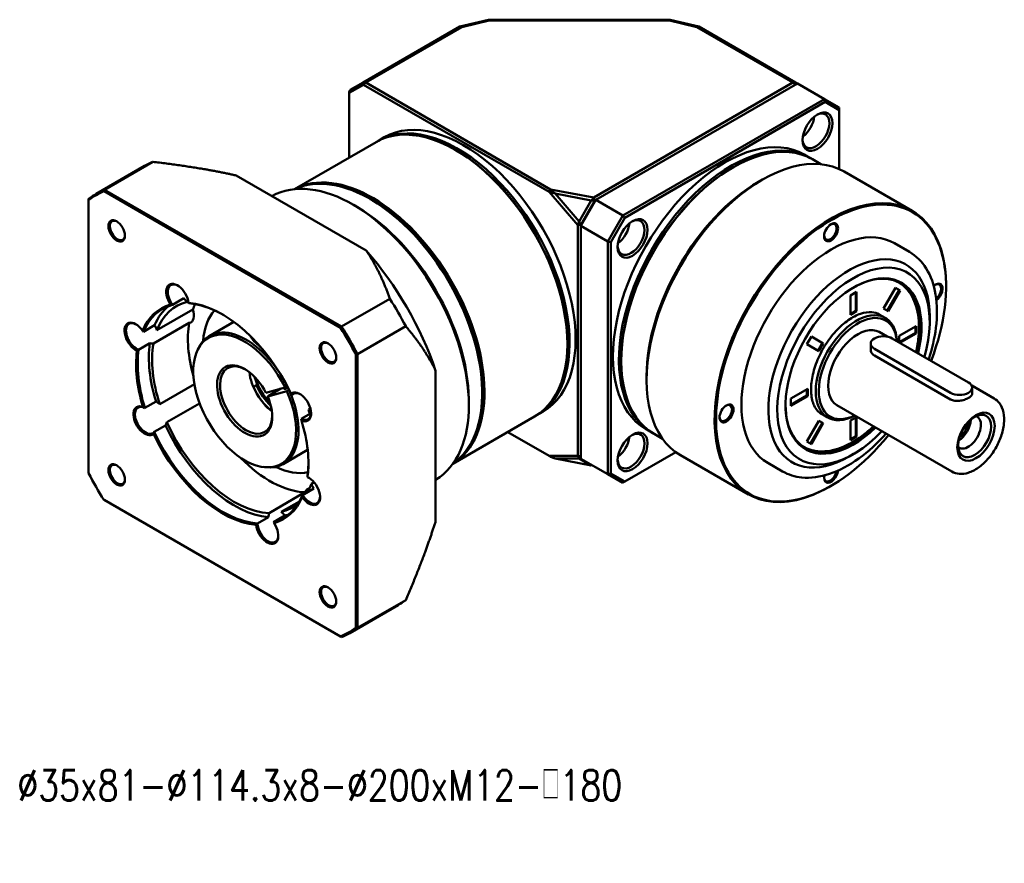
# Model space of a CAD drawing. Header units: inches. Extents: x 55 to 1027, y 11 to 695.
# Tile 2 of 3: x 587 to 878, y 112 to 362. Entities that reach past the tile are written whole.
import ezdxf

# ---------------------------------------------------------------- set-up
doc = ezdxf.new("R2010")
doc.units = ezdxf.units.IN
doc.header["$LTSCALE"] = 25
doc.header["$MEASUREMENT"] = 0
doc.linetypes.add('实线', pattern=[0])
doc.layers.add('1轮廓实线层', color=7, linetype='Continuous')
doc.layers.add('6文字层', color=3, linetype='Continuous')
doc.layers.add('可见 (ISO)', color=7, linetype='实线', lineweight=50)
doc.styles.add('PC_TEXTSTYLE', font='isocp.shx', dxfattribs={"width": 0.8, "bigfont": 'HZFS.SHX'})
doc.styles.add('TH_GBDIM', font='romans.shx', dxfattribs={"width": 0.8, "bigfont": 'gbcbig.shx'})

# ---------------------------------------------------------------- blocks, each defined once
blk = doc.blocks.new('B-GER142-单节')
at = {"layer": '可见 (ISO)', "ltscale": 1.31579}
for p, q in [((273.23, 355.04), (259.58, 351.77)), ((260.54, 351.51), (273.57, 354.63)), ((359.14, 355.04), (273.23, 355.04)), ((273.57, 354.63), (273.23, 355.04)), ((273.57, 354.63), (358.8, 354.63)), ((358.8, 354.63), (359.14, 355.04)), ((358.8, 354.63), (371.83, 351.51)), ((372.79, 351.77), (359.14, 355.04)), ((259.58, 351.77), (213.86, 325.38)), ((215.07, 325.26), (260.54, 351.51)), ((260.54, 351.51), (259.58, 351.77)), ((371.83, 351.51), (372.79, 351.77)), ((371.83, 351.51), (417.3, 325.26)), ((418.51, 325.38), (372.79, 351.77)), ((207.29, 320.43), (213.95, 324.27)), ((207.29, 320.77), (207.79, 321.87)), ((207.79, 321.87), (207.29, 320.43)), ((213.86, 325.38), (207.79, 321.87)), ((213.86, 325.38), (215.07, 325.26)), ((213.95, 324.27), (213.86, 325.38)), ((215.07, 325.26), (213.95, 324.27)), ((213.95, 324.27), (301.88, 273.51)), ((302.58, 274.73), (215.07, 325.26)), ((417.3, 325.26), (322.99, 270.81)), ((323.96, 269.74), (419.42, 324.85)), ((417.3, 325.26), (418.51, 325.38)), ((418.42, 324.27), (417.3, 325.26)), ((418.51, 325.38), (418.42, 324.27)), ((419.42, 324.85), (418.51, 325.38)), ((419.42, 324.85), (432.15, 317.5)), ((207.29, 320.43), (207.29, 320.77)), ((207.29, 289.8), (207.29, 320.43)), ((432.15, 317.5), (336.69, 262.39)), ((439.22, 313.42), (432.15, 317.5)), ((432.57, 316.11), (432.15, 317.5)), ((337.69, 261.33), (432.57, 316.11)), ((432.57, 316.11), (439.22, 312.27)), ((439.22, 312.27), (439.22, 313.42)), ((439.22, 312.27), (439.22, 284.36)), ((223.88, 299.38), (221.06, 297.74)), ((220, 297.13), (181.35, 274.82)), ((257.85, 293.21), (257.5, 293.42)), ((422.63, 291.21), (425.46, 289.58)), ((426.52, 288.97), (430.54, 286.64)), ((87.54, 272.62), (110.38, 285.81)), ((114.26, 287.77), (91.42, 274.58)), ((388.66, 285.05), (389.02, 285.25)), ((215.34, 245.74), (153.7, 281.33)), ((473.73, 264.59), (441.55, 283.17)), ((401.04, 278.31), (402.8, 279.33)), ((91.2, 273.89), (203.18, 209.24)), ((203.67, 209.78), (91.42, 274.58)), ((301.88, 273.51), (302.58, 274.73)), ((301.88, 273.51), (315.48, 257.8)), ((304.68, 272.71), (301.88, 273.51)), ((322.99, 270.81), (302.58, 274.73)), ((302.58, 274.73), (304.68, 272.71)), ((316.05, 259.58), (304.68, 272.71)), ((304.68, 272.71), (321.73, 269.43)), ((321.73, 269.43), (322.99, 270.81)), ((322.99, 270.81), (323.55, 269.5)), ((83.9, 140.38), (83.9, 269.68)), ((211.58, 266.03), (209.86, 267.05)), ((217.9, 269.74), (217.19, 270.15)), ((321.73, 269.43), (316.05, 259.58)), ((316.89, 257.49), (323.96, 269.74)), ((316.89, 257.97), (323.55, 269.5)), ((323.55, 269.5), (316.89, 257.97)), ((323.55, 269.5), (321.73, 269.43)), ((323.55, 269.5), (323.96, 269.74)), ((336.69, 262.39), (323.96, 269.74)), ((336.69, 262.39), (329.62, 250.14)), ((331.03, 249.8), (337.69, 261.33)), ((337.69, 261.33), (336.69, 262.39)), ((315.48, 257.8), (316.05, 259.58)), ((316.89, 257.97), (315.48, 257.8)), ((315.48, 257.8), (315.48, 148.58)), ((316.05, 259.58), (316.89, 257.97)), ((316.89, 257.97), (316.89, 257.49)), ((316.89, 257.49), (329.62, 250.14)), ((316.89, 147.26), (316.89, 257.49)), ((331.03, 249.8), (329.62, 250.14)), ((329.62, 250.14), (329.62, 139.91)), ((331.03, 140.25), (331.03, 249.8)), ((472.4, 245.15), (465.33, 249.23)), ((489.78, 228.71), (489.78, 229.12)), ((444.47, 224.57), (447.41, 226.27)), ((444.47, 215.32), (444.47, 224.57)), ((447.06, 226.07), (447.06, 217.23)), ((447.41, 226.27), (447.41, 217.02)), ((460.22, 218.29), (465.88, 228.1)), ((467.61, 227.1), (461.95, 217.29)), ((467.97, 226.9), (462.3, 217.09)), ((465.88, 228.1), (467.97, 226.9)), ((128.94, 223.18), (123.64, 220.12)), ((131.11, 221.73), (130.6, 221.44)), ((203.67, 209.78), (226.5, 222.96)), ((116.27, 208.15), (133.24, 217.95)), ((447.06, 217.23), (444.47, 215.73)), ((447.41, 217.02), (444.47, 215.32)), ((447.41, 217.02), (447.06, 217.23)), ((460.98, 213.93), (458.15, 215.57)), ((462.3, 217.09), (460.22, 218.29)), ((482, 211.97), (482, 214.42)), ((109.88, 207.36), (115.18, 210.42)), ((131.53, 211.55), (114.56, 201.75)), ((152.59, 212.03), (141, 205.33)), ((234.02, 209.95), (211.18, 196.76)), ((467.61, 205.36), (475.62, 209.99)), ((475.27, 209.78), (475.27, 206.79)), ((475.62, 209.99), (475.62, 206.58)), ((423.91, 201.46), (425.99, 205.07)), ((425.99, 205.07), (431.66, 201.8)), ((461.81, 205.08), (458.06, 207.25)), ((475.27, 206.79), (467.61, 202.37)), ((467.61, 202.32), (467.61, 205.36)), ((475.62, 206.58), (467.92, 202.14)), ((475.62, 206.58), (475.27, 206.79)), ((112.9, 201.91), (107.6, 198.85)), ((310.53, 201.97), (310.53, 201.56)), ((429.57, 198.19), (423.91, 201.46)), ((431.3, 202), (429.22, 198.4)), ((431.66, 201.8), (429.57, 198.19)), ((454.08, 198.94), (454.08, 201.76)), ((500.39, 183.39), (464.32, 204.21)), ((135.06, 197.77), (135.38, 198.57)), ((210.47, 196.61), (210.47, 67.3)), ((211.18, 67.15), (211.18, 196.76)), ((455.84, 199.31), (491.9, 178.49)), ((491.9, 175.29), (455.84, 196.11)), ((335.98, 193.8), (335.98, 193.39)), ((248.16, 117.71), (248.16, 188.9)), ((348, 186.45), (348, 184.41)), ((117.63, 173.03), (133.99, 182.48)), ((163.43, 182.05), (162.02, 181.23)), ((512.51, 175.81), (501.89, 181.94)), ((167.86, 178.45), (176.91, 180.98)), ((177.75, 179.18), (168.7, 176.65)), ((168.84, 176.9), (174.97, 180.44)), ((177.94, 181.48), (178, 181.51)), ((178.9, 179.75), (178.79, 179.68)), ((181.6, 178.33), (180.13, 177.48)), ((270.22, 179.11), (270.22, 178.29)), ((416.26, 175.71), (424.27, 180.34)), ((423.92, 177.14), (416.26, 172.72)), ((423.92, 180.13), (423.92, 177.14)), ((424.27, 176.94), (423.92, 177.14)), ((424.27, 180.34), (424.27, 176.94)), ((502.14, 178.12), (502.14, 180.94)), ((110.55, 171.27), (115.85, 174.33)), ((136.44, 173.44), (120.94, 164.49)), ((263.85, 175.49), (263.88, 173.49)), ((424.27, 176.94), (416.26, 172.31)), ((416.26, 172.31), (416.26, 175.71)), ((492.51, 141.17), (438.06, 172.6)), ((184.53, 166.13), (189.23, 168.84)), ((188.06, 170.48), (188.92, 170.98)), ((298.88, 169.47), (296.06, 167.84)), ((433.73, 166.73), (430.9, 168.37)), ((295, 167.23), (256.35, 144.91)), ((423.91, 155.4), (429.57, 165.21)), ((431.3, 164.21), (425.64, 154.4)), ((431.66, 164.01), (425.99, 154.2)), ((429.57, 165.21), (431.66, 164.01)), ((444.47, 165.28), (447.41, 166.98)), ((444.47, 156.03), (444.47, 165.28)), ((447.06, 166.77), (447.06, 157.93)), ((447.41, 166.98), (447.41, 157.73)), ((120.26, 162.97), (114.95, 159.91)), ((301.88, 148.58), (282.29, 159.89)), ((347.63, 161.31), (350.46, 159.67)), ((351.52, 159.06), (355.54, 156.74)), ((425.99, 154.2), (423.91, 155.4)), ((447.06, 157.93), (444.47, 156.44)), ((447.41, 157.73), (444.47, 156.03)), ((447.41, 157.73), (447.06, 157.93)), ((187.59, 151.4), (176, 144.71)), ((361.85, 150.36), (337.69, 136.41)), ((445.94, 149.51), (443.82, 148.28)), ((315.48, 148.58), (301.88, 148.58)), ((302.58, 148.18), (301.88, 148.58)), ((301.88, 148.58), (304.68, 147.37)), ((304.68, 147.37), (302.58, 148.18)), ((321.73, 144.09), (304.68, 147.37)), ((304.68, 147.37), (316.05, 147.37)), ((315.48, 148.58), (316.89, 148.42)), ((316.05, 147.37), (315.48, 148.58)), ((316.89, 148.42), (316.05, 147.37)), ((316.05, 147.37), (321.73, 144.09)), ((329.62, 139.91), (316.89, 147.26)), ((396.23, 130.36), (364.05, 148.94)), ((412.4, 141.23), (405.33, 145.31)), ((166.48, 143.35), (167.33, 143.23)), ((321.73, 144.09), (322.18, 144.21)), ((322.27, 144.16), (321.73, 144.09)), ((331.03, 140.25), (329.62, 139.91)), ((329.62, 139.91), (336.69, 135.83)), ((337.69, 136.41), (331.03, 140.25)), ((189.42, 135.37), (190.68, 136.1)), ((337.69, 136.41), (336.69, 135.83)), ((169.35, 121.57), (186.32, 131.36)), ((185.2, 130.03), (190.5, 133.09)), ((435.33, 134.4), (434.98, 134.2)), ((203.18, 63.09), (91.2, 127.74)), ((183.76, 127.08), (175.09, 122.08)), ((163.81, 116.59), (169.11, 119.65)), ((176.74, 120.33), (171.44, 117.27)), ((211.18, 67.15), (234.02, 80.33)), ((207.54, 64.77), (230.38, 77.96))]:
    blk.add_line(p, q, dxfattribs=at)
for centre, major_axis, ratio, start_param, end_param in [((428.88, 302.04), (5, 8.66), 0.57735, 3.926991, 10.210176), ((421.1, 306.53), (4.5, 7.79), 0.57735, 4.062892, 5.361886), ((258.56, 232.79), (37.5, -64.95), 0.57735, 6.269043, 9.438921), ((387.96, 224.63), (37.5, 64.95), 0.57735, 6.269043, 9.438921), ((402.8, 216.05), (38.75, 67.12), 0.57735, 0, 3.141593), ((257.85, 232.38), (-37.25, 64.52), 0.57735, 3.926991, 5.497787), ((218.25, 209.52), (37.5, -64.95), 0.57735, 0.016381, 3.125212), ((388.66, 224.22), (-37.25, -64.52), 0.57735, 3.926991, 5.497787), ((209.08, 204.23), (38.75, -67.12), 0.57735, 0.008513, 3.13308), ((434.98, 197.48), (38.75, 67.12), 0.57735, 5.497787, 10.210176), ((147.54, 168.7), (-60, 103.92), 0.57735, 6.220521, 6.345849), ((217.9, 209.32), (-37, 64.09), 0.57735, 3.926991, 5.497787), ((341.38, 251.52), (5, 8.66), 0.57735, 3.926991, 10.210176), ((97.19, 255.09), (2.78, -4.81), 0.57735, 3.926991, 10.210176), ((333.6, 256.01), (4.5, 7.79), 0.57735, 4.062892, 5.361886), ((435.33, 197.27), (30, 51.96), 0.57735, 0, 3.141593), ((435.33, 254.43), (2.34, 4.06), 0.57735, 3.926991, 10.210176), ((443.82, 192.37), (27, 46.77), 0.57735, 5.497787, 10.210176), ((445.94, 191.15), (22.75, 39.4), 0.57735, 5.17992, 10.540465), ((125.97, 223.17), (-3.75, 6.5), 0.57735, 4.071906, 7.970865), ((484.83, 225.85), (2.34, 4.06), 0.57735, 4.022992, 7.350582), ((147.19, 168.49), (-28.82, 49.93), 0.57735, 6.142561, 6.685609), ((147.19, 168.49), (-28.82, 49.93), 0.57735, 4.571764, 5.900211), ((447.35, 190.33), (13.62, 23.6), 0.57735, 5.564265, 10.171462), ((106.21, 204.83), (-3.75, 6.5), 0.57735, 4.857305, 8.756264), ((147.54, 168.7), (-60, 103.92), 0.57735, 4.649725, 4.775053), ((158.5, 175.02), (-17.5, 30.31), 0.57735, 4.594122, 6.70372), ((460.08, 201.76), (-6, 0), 0.57735, 3.926991, 7.068583), ((159.56, 175.64), (-17.5, 30.31), 0.57735, 5.252256, 5.299015), ((197.19, 197.36), (2.78, -4.81), 0.57735, 3.926991, 10.210176), ((147.19, 168.49), (28.83, -49.93), 0.57735, 3.786366, 4.329415), ((157.79, 174.62), (-9.25, 16.02), 0.57735, 4.619627, 10.794652), ((174.41, 184.21), (8.75, -15.16), 0.57735, 4.306101, 5.118677), ((496.14, 180.94), (6, 0), 0.57735, 3.926991, 7.068583), ((172.64, 183.19), (9, -15.59), 0.57735, 4.509963, 5.342625), ((158.5, 175.02), (17.5, -30.31), 0.57735, 5.862651, 7.678564), ((180.76, 182.34), (-4.24, -1.99), 0.119466, 5.448957, 7.211956), ((183.93, 171.77), (3.75, -6.5), 0.57735, 5.642703, 9.541662), ((110.44, 165.21), (-3.75, 6.5), 0.57735, 5.642703, 9.541662), ((385.84, 168.7), (2.34, 4.06), 0.57735, 3.926991, 10.210176), ((503.92, 157.67), (6.25, 10.83), 0.57735, 5.497787, 11.780972), ((147.19, 168.49), (-28.83, 49.93), 0.57735, 3.786366, 4.329415), ((495.44, 162.57), (4.25, 7.36), 0.57735, 3.980511, 5.444267), ((495.44, 162.57), (3.46, 5.99), 0.57735, 4.072408, 5.35237), ((147.19, 168.49), (28.82, -49.93), 0.57735, 4.571764, 5.900211), ((341.38, 150.48), (5, 8.66), 0.57735, 3.926991, 10.210176), ((333.6, 154.97), (4.5, 7.79), 0.57735, 4.062892, 5.361886), ((97.19, 139.62), (2.78, -4.81), 0.57735, 3.926991, 10.210176), ((435.33, 140.12), (-2.34, -4.06), 0.57735, 5.215789, 8.543379), ((188.17, 132.15), (3.75, -6.5), 0.57735, 4.857305, 8.756264), ((147.19, 168.49), (28.82, -49.93), 0.57735, 6.142561, 6.685609), ((168.4, 113.82), (3.75, -6.5), 0.57735, 4.071906, 7.970865), ((197.19, 81.89), (2.78, -4.81), 0.57735, 3.926991, 10.210176), ((147.54, 168.7), (60, -103.92), 0.57735, 6.220521, 6.345849)]:
    blk.add_ellipse(centre, major_axis=major_axis, ratio=ratio, start_param=start_param, end_param=end_param, dxfattribs=at)
at = {"layer": '可见 (ISO)', "ltscale": 1.31579, "extrusion": (0, 0, -1)}
for centre, major_axis, ratio, start_param, end_param in [((257.5, 232.18), (-37.5, 64.95), 0.57735, 0, 3.141593), ((261.38, 234.42), (-37.5, 64.95), 0.57735, 0, 3.141593), ((428.17, 302.44), (4.5, 7.79), 0.57735, 5.551905, 10.156058), ((385.13, 226.26), (-37.5, -64.95), 0.57735, 0, 3.141593), ((389.02, 224.01), (-37.5, -64.95), 0.57735, 0, 3.141593), ((170.38, 181.88), (-60, 103.92), 0.57735, 0, 0.062664), ((217.19, 208.91), (-37.5, 64.95), 0.57735, 0.048677, 3.092916), ((217.9, 209.32), (-37.25, 64.52), 0.57735, 0.352503, 2.789089), ((401.04, 217.07), (37.5, 64.95), 0.57735, 3.926991, 5.497787), ((147.19, 168.49), (-59.75, 103.49), 0.57735, 6.222101, 6.344269), ((435.33, 197.27), (-38.5, -66.68), 0.57735, 4.975142, 10.726008), ((210.83, 205.23), (37.5, -64.95), 0.57735, 3.941165, 5.483613), ((340.67, 251.93), (4.5, 7.79), 0.57735, 5.551905, 10.156058), ((97.54, 255.3), (2.53, -4.38), 0.57735, 5.546114, 10.161849), ((434.98, 254.63), (2.09, 3.63), 0.57735, 5.55583, 10.152133), ((184.52, 190.05), (50, -86.6), 0.57735, 4.378018, 5.04676), ((445.94, 191.15), (-25.5, -44.17), 0.57735, 5.115364, 10.581786), ((445.59, 191.35), (22.5, 38.97), 0.57735, 5.503327, 7.380833), ((126.33, 223.37), (-3.5, 6.06), 0.57735, 4.50091, 7.033478), ((484.48, 226.05), (2.09, 3.63), 0.57735, 5.55583, 8.442161), ((147.54, 168.7), (-28.57, 49.49), 0.57735, 5.868825, 6.435747), ((152.84, 171.76), (-28.58, 49.49), 0.57735, 5.868825, 6.190255), ((152.84, 171.76), (-27.5, 47.63), 0.57735, 5.844893, 6.459679), ((131.63, 226.43), (-3.5, 6.06), 0.57735, 4.13686, 4.50091), ((147.54, 168.7), (-28.57, 49.49), 0.57735, 0.371038, 0.781033), ((169.81, 181.56), (-27.5, 47.63), 0.57735, 5.844893, 5.919444), ((170.38, 181.88), (60, -103.92), 0.57735, 4.649725, 4.775053), ((128.83, 217.9), (3.5, -6.06), 0.57735, 5.026118, 6.493055), ((169.81, 181.56), (-22.5, 38.97), 0.57735, 5.583139, 6.096693), ((448.06, 189.92), (-13.12, -22.73), 0.57735, 5.578638, 10.099013), ((106.56, 205.04), (-3.5, 6.06), 0.57735, 3.715512, 7.033478), ((111.86, 208.1), (3.5, -6.06), 0.57735, 4.662068, 5.026118), ((169.81, 181.56), (-27.5, 47.63), 0.57735, 5.129276, 5.67428), ((448.06, 189.92), (-10, -17.32), 0.57735, 0, 3.141593), ((157.79, 174.62), (17.21, -29.81), 0.57735, 4.888286, 11.113361), ((147.19, 168.49), (59.75, -103.49), 0.57735, 4.651305, 4.773473), ((152.84, 171.76), (-28.58, 49.49), 0.57735, 5.083427, 5.650348), ((111.86, 208.1), (3.5, -6.06), 0.57735, 0.209869, 0.573919), ((152.84, 171.76), (-27.5, 47.63), 0.57735, 5.059495, 5.67428), ((197.54, 197.56), (2.53, -4.38), 0.57735, 5.546114, 10.161849), ((147.54, 168.7), (-28.57, 49.49), 0.57735, 5.083427, 5.650348), ((158.5, 175.02), (8.75, -15.16), 0.57735, 5.525965, 10.181998), ((172.29, 182.98), (-8.75, 15.16), 0.57735, 4.057058, 5.367719), ((174.41, 184.21), (-9, 15.59), 0.57735, 4.279871, 5.144906), ((174.06, 184.01), (-9, 15.59), 0.57735, 4.23444, 4.914815), ((180.97, 181.89), (-3.79, -1.78), 0.119466, 0.377492, 0.832369), ((184.28, 171.98), (-3.5, 6.06), 0.57735, 6.071707, 7.033478), ((110.8, 165.41), (3.5, -6.06), 0.57735, 6.071707, 10.159856), ((116.1, 168.48), (3.5, -6.06), 0.57735, 3.87667, 4.24072), ((385.48, 168.9), (2.09, 3.63), 0.57735, 5.55583, 10.152133), ((445.59, 191.35), (-22.5, -38.97), 0.57735, 5.172943, 7.063043), ((184.28, 171.98), (3.5, -6.06), 0.57735, 5.532893, 7.018263), ((152.84, 171.76), (27.5, -47.63), 0.57735, 5.059495, 5.098681), ((189.59, 175.04), (-3.5, 6.06), 0.57735, 4.008528, 4.24072), ((503.31, 158.03), (5.5, 9.53), 0.57735, 3.926991, 10.210176), ((116.1, 168.48), (3.5, -6.06), 0.57735, 5.707656, 6.071707), ((152.84, 171.76), (27.5, -47.63), 0.57735, 0.347106, 1.74729), ((500.25, 159.8), (4.25, 7.36), 0.57735, 6.175176, 9.532787), ((147.54, 168.7), (28.57, -49.49), 0.57735, 0.371038, 1.723358), ((152.84, 171.76), (28.57, -49.49), 0.57735, 0.371038, 1.723358), ((340.67, 150.89), (4.5, 7.79), 0.57735, 5.551905, 10.156058), ((97.54, 139.83), (2.53, -4.38), 0.57735, 5.546114, 10.161849), ((169.81, 181.56), (27.5, -47.63), 0.57735, 0.347106, 1.153909), ((147.54, 168.7), (28.57, -49.49), 0.57735, 5.502152, 5.650348), ((147.19, 168.49), (-59.75, 103.49), 0.57735, 4.651305, 4.773473), ((169.81, 181.56), (22.5, -38.97), 0.57735, 0.186493, 0.700046), ((434.98, 140.32), (-2.09, -3.63), 0.57735, 4.12421, 7.010541), ((188.52, 132.36), (3.5, -6.06), 0.57735, 3.715512, 3.891885), ((152.84, 171.76), (27.5, -47.63), 0.57735, 5.844893, 5.96935), ((193.82, 135.42), (-3.5, 6.06), 0.57735, 4.662068, 5.026118), ((191.03, 126.88), (-3.5, 6.06), 0.57735, 5.811517, 6.53437), ((147.54, 168.7), (28.57, -49.49), 0.57735, 5.868825, 6.435747), ((152.84, 171.76), (27.5, -47.63), 0.57735, 6.172719, 6.459679), ((188.52, 132.36), (3.5, -6.06), 0.57735, 5.532893, 7.803661), ((174.06, 117.08), (-3.5, 6.06), 0.57735, 5.447467, 5.811517), ((174.06, 117.08), (3.5, -6.06), 0.57735, 4.13686, 4.50091), ((168.75, 114.02), (3.5, -6.06), 0.57735, 5.532893, 8.589059), ((152.84, 171.76), (28.58, -49.49), 0.57735, 0.09293, 0.152561), ((197.54, 82.09), (2.53, -4.38), 0.57735, 5.546114, 10.161849), ((170.38, 181.88), (60, -103.92), 0.57735, 6.220521, 6.283185), ((147.19, 168.49), (59.75, -103.49), 0.57735, 6.222101, 6.344269)]:
    blk.add_ellipse(centre, major_axis=major_axis, ratio=ratio, start_param=start_param, end_param=end_param, dxfattribs=at)
at = {"layer": '可见 (ISO)', "ltscale": 1.31579}
for points, weights in [([(153.7, 281.33), (137.19, 285.07), (114.26, 287.77)], [1, 1.02559758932, 1.02402283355]), ([(226.5, 222.96), (221.83, 236.2), (215.34, 245.74)], [1.02402283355, 1.02559758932, 1]), ([(248.16, 188.9), (243.15, 199.28), (234.02, 209.95)], [1, 1.02559758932, 1.02402283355]), ([(176.91, 180.98), (177.42, 181.23), (177.94, 181.48)], [1, 1.00067776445, 1.00128667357]), ([(178.79, 179.68), (178.26, 179.43), (177.75, 179.18)], [1.00118514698, 1.00062703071, 1]), ([(168.7, 176.65), (168.77, 176.78), (168.84, 176.9)], [1, 1.02706889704, 1.05405405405]), ([(234.02, 80.33), (243.15, 101.54), (248.16, 117.71)], [1.02402283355, 1.02559758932, 1])]:
    blk.add_rational_spline(points, weights, degree=2, dxfattribs=at)
for points in [[(91.2, 273.89), (91.27, 274.12), (91.34, 274.35), (91.42, 274.58)], [(83.9, 269.68), (83.9, 269.87), (83.9, 270.06), (83.9, 270.25)], [(123.64, 220.12), (123.33, 220.16), (123.01, 220.21), (122.69, 220.26)], [(131.22, 221.02), (131.25, 220.95), (131.26, 220.87), (131.27, 220.8)], [(203.18, 209.24), (203.34, 209.42), (203.5, 209.6), (203.67, 209.78)], [(109.38, 207.91), (109.55, 207.73), (109.72, 207.54), (109.88, 207.36)], [(107.6, 198.85), (107.35, 198.69), (107.09, 198.54), (106.82, 198.39)], [(210.47, 196.61), (210.71, 196.66), (210.94, 196.71), (211.18, 196.76)], [(180.13, 177.48), (180.01, 177.65), (179.89, 177.81), (179.77, 177.97)], [(109.68, 171.71), (109.98, 171.57), (110.27, 171.42), (110.55, 171.27)], [(184.7, 165.27), (184.64, 165.56), (184.59, 165.84), (184.53, 166.13)], [(114.95, 159.91), (114.85, 159.61), (114.73, 159.31), (114.61, 159.01)], [(187.48, 138.54), (187.51, 138.57), (187.53, 138.58), (187.55, 138.59)], [(185, 129.07), (185.07, 129.4), (185.13, 129.72), (185.2, 130.03)], [(163.15, 115.96), (163.37, 116.18), (163.59, 116.39), (163.81, 116.59)], [(171.44, 117.27), (171.53, 117.1), (171.61, 116.91), (171.69, 116.73)], [(210.47, 67.3), (210.71, 67.25), (210.94, 67.2), (211.18, 67.15)], [(203.18, 63.09), (203.34, 62.99), (203.5, 62.9), (203.67, 62.81)]]:
    blk.add_open_spline(points, degree=3, dxfattribs=at)
for points, knots in [([(472.4, 245.15), (475.61, 243.3), (478.32, 240.61), (482.54, 233.79), (484.01, 229.62), (485.58, 220.14), (485.62, 214.79), (484.33, 204.34), (483.19, 199.31), (481.56, 194.26)], [0.785398, 0.785398, 0.785398, 0.785398, 1.085731, 1.085731, 1.39844, 1.39844, 1.722806, 1.722806, 2.002502, 2.002502, 2.002502, 2.002502]), ([(475.49, 197.77), (476.06, 200.21), (476.47, 202.61), (477.12, 209.16), (476.97, 213.15), (475.52, 220.31), (474.22, 223.48), (471.03, 227.91), (469.41, 229.45), (467.56, 230.61)], [4.408866, 4.408866, 4.408866, 4.408866, 4.591425, 4.591425, 4.918916, 4.918916, 5.243823, 5.243823, 5.475677, 5.475677, 5.475677, 5.475677]), ([(430.9, 168.37), (429.44, 169.21), (428.23, 170.54), (426.59, 173.97), (426.09, 175.94), (425.75, 180.33), (425.88, 182.73), (426.77, 187.77), (427.52, 190.41), (429.6, 195.68), (430.92, 198.31), (433.99, 203.25), (435.74, 205.57), (439.48, 209.64), (441.47, 211.4), (445.45, 214.19), (447.43, 215.22), (451.18, 216.5), (452.94, 216.75), (455.87, 216.55), (457.09, 216.18), (458.15, 215.57)], [3.926991, 3.926991, 3.926991, 3.926991, 4.304059, 4.304059, 4.627102, 4.627102, 4.934901, 4.934901, 5.243744, 5.243744, 5.554588, 5.554588, 5.86597, 5.86597, 6.176206, 6.176206, 6.484225, 6.484225, 6.793929, 6.793929, 7.068583, 7.068583, 7.068583, 7.068583]), ([(164.45, 200.83), (163.45, 201.64), (162.47, 202.52), (161.28, 203.96), (160.93, 204.53), (160.72, 205.08)], [-1.4890076, -1.4890076, -1.4890076, -1.4890076, -1.0563883, -1.0563883, -0.7687232, -0.7687232, -0.7687232, -0.7687232]), ([(455.84, 196.11), (455.3, 196.42), (454.84, 196.85), (454.23, 197.85), (454.08, 198.42), (454.08, 198.94)], [-1.8202596, -1.8202596, -1.8202596, -1.8202596, -1.5926933, -1.5926933, -1.3651269, -1.3651269, -1.3651269, -1.3651269]), ([(502.14, 178.12), (502.14, 177.78), (502, 177.42), (501.38, 176.71), (500.92, 176.35), (499.85, 175.73), (499.17, 175.43), (497.69, 174.94), (496.89, 174.75), (495.39, 174.56), (494.59, 174.55), (493.12, 174.76), (492.44, 174.98), (491.9, 175.29)], [0.455133, 0.455133, 0.455133, 0.455133, 0.682631, 0.682631, 0.91013, 0.91013, 1.137628, 1.137628, 1.365127, 1.365127, 1.592693, 1.592693, 1.82026, 1.82026, 1.82026, 1.82026]), ([(492.51, 141.17), (493.59, 140.55), (494.81, 140.18), (497.45, 139.98), (498.87, 140.18), (501.88, 141.12), (503.46, 141.94), (506.55, 144.1), (508.06, 145.46), (510.82, 148.56), (512.08, 150.3), (514.23, 153.98), (515.12, 155.93), (516.47, 159.84), (516.93, 161.82), (517.32, 165.63), (517.26, 167.47), (516.57, 170.8), (515.95, 172.29), (514.35, 174.46), (513.49, 175.24), (512.51, 175.81)], [0.785398, 0.785398, 0.785398, 0.785398, 1.054718, 1.054718, 1.347306, 1.347306, 1.67552, 1.67552, 2.012641, 2.012641, 2.347303, 2.347303, 2.680556, 2.680556, 3.015072, 3.015072, 3.352139, 3.352139, 3.681276, 3.681276, 3.926991, 3.926991, 3.926991, 3.926991]), ([(461.39, 159.13), (457.34, 154.58), (452.96, 150.59), (443.91, 144.11), (439.24, 141.64), (430.11, 138.57), (425.64, 137.96), (418.21, 138.69), (415.13, 139.65), (412.4, 141.23)], [2.700805, 2.700805, 2.700805, 2.700805, 3.021802, 3.021802, 3.347405, 3.347405, 3.671201, 3.671201, 3.926991, 3.926991, 3.926991, 3.926991]), ([(422.57, 152.69), (424.85, 151.49), (427.41, 150.84), (433.18, 150.61), (436.44, 151.19), (443.19, 153.65), (446.7, 155.61), (451.89, 159.48), (453.65, 160.98), (455.37, 162.61)], [2.378304, 2.378304, 2.378304, 2.378304, 2.650652, 2.650652, 2.960379, 2.960379, 3.2859, 3.2859, 3.457923, 3.457923, 3.457923, 3.457923])]:
    blk.add_open_spline(points, degree=3, knots=knots, dxfattribs=at)
blk = doc.blocks.new('1421421421423')
at = {"layer": '6文字层', "insert": (31.11, 46.47), "char_height": 3.5, "attachment_point": 1, "style": 'PC_TEXTSTYLE'}
blk.add_mtext_dynamic_manual_height_columns('\\pi71.731;3倍额定扭矩', width=160.4545, gutter_width=25, heights=[0], dxfattribs=at)

msp = doc.modelspace()

# ---------------------------------------------------------------- block references
at = {"xscale": 0.625, "yscale": 0.625, "zscale": 0.625}
msp.add_blockref('B-GER142-单节', (554.924, 139.761), dxfattribs=at)
at = {"layer": '1轮廓实线层', "xscale": 2.704, "yscale": 2.704, "zscale": 2.704}
msp.add_blockref('1421421421423', (-5.1, -2.98), dxfattribs=at)

# ---------------------------------------------------------------- texts
at = {"layer": '6文字层', "insert": (586.296, 139.687), "char_height": 9, "attachment_point": 1, "style": 'TH_GBDIM'}
msp.add_mtext_dynamic_manual_height_columns('%%C35x81-%%C114.3x8-%%C200xM12-□180', width=220.57927, gutter_width=25, heights=[0], dxfattribs=at)

doc.saveas('drawing.dxf')
